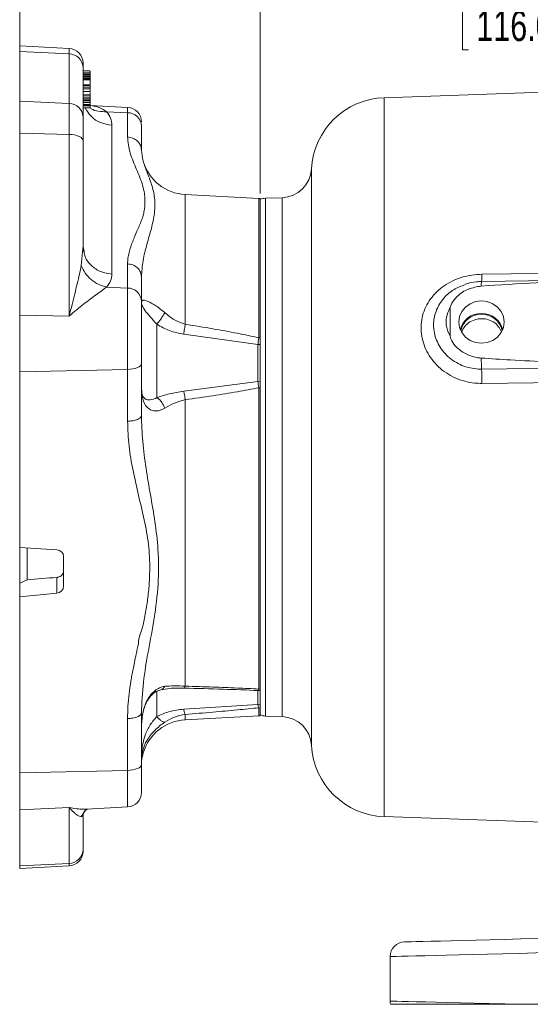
# Model space of a CAD drawing. Header units: inches. Extents: x 0.3 to 33.9, y 0.2 to 21.6.
# Tile 5 of 26: x 16.4 to 20.6, y 6 to 14. Entities that reach past the tile are written whole.
import ezdxf

# ---------------------------------------------------------------- set-up
doc = ezdxf.new("R2010")
doc.units = ezdxf.units.IN
doc.header["$MEASUREMENT"] = 0
doc.layers.add('SLD-0', color=7, linetype='Continuous', lineweight=15)
doc.styles.add('SLDTEXTSTYLE0', font='TXT', dxfattribs={"width": 0.75})
doc.dimstyles.new('SLDDIMSTYLE0', dxfattribs={"dimtxt": 0.25, "dimasz": 0.13, "dimexe": 0, "dimexo": 0.0625, "dimgap": 0.0625, "dimtad": 0, "dimtih": 1, "dimtoh": 1, "dimrnd": 1e-09, "dimzin": 12, "dimdsep": 46, "dimtxsty": 'SLDTEXTSTYLE0', "dimsah": 1, "dimcen": 0.09, "dimadec": 0, "dimazin": 3, "dimtfac": 1, "dimtofl": 0, "dimtmove": 0, "dimatfit": 3, "dimfxl": 1, "dimfrac": 2, "dimtolj": 1, "dimtzin": 12, "dimarcsym": 0})

# ---------------------------------------------------------------- blocks, each defined once
blk = doc.blocks.new('_D_6')
at = {"layer": 'SLD-0'}
for p, q in [((16.4125, 13.8366), (16.4125, 15.5199)), ((16.4125, 15.3949), (18.973, 15.3949)), ((19.1126, 15.4317), (19.0618, 15.4317)), ((19.0618, 15.4317), (19.0618, 15.0349)), ((20.2555, 15.4317), (20.3063, 15.4317)), ((20.3063, 15.4317), (20.3063, 15.0349)), ((22.9555, 15.3949), (20.3951, 15.3949)), ((19.0618, 15.0349), (19.1126, 15.0349)), ((20.3063, 15.0349), (20.2555, 15.0349))]:
    blk.add_line(p, q, dxfattribs=at)
for points in [[(16.4125, 15.3949), (16.5425, 15.3749), (16.5425, 15.4149)], [(22.9555, 15.3949), (22.8255, 15.4149), (22.8255, 15.3749)]]:
    blk.add_solid(points, dxfattribs=at)
at = {"layer": 'SLD-0', "char_height": 0.25, "attachment_point": 1, "style": 'SLDTEXTSTYLE0'}
for s, insert in [('6.54', (19.2592, 15.8048, -1.544)), ('166.19', (19.1761, 15.3571, -1.544))]:
    blk.add_mtext(s, dxfattribs=dict(at, insert=insert))
blk = doc.blocks.new('_D_8')
at = {"layer": 'SLD-0'}
for p, q in [((18.3875, 12.6207), (18.3875, 14.2865)), ((20.1001, 14.1983), (20.0493, 14.1983)), ((20.0493, 14.1983), (20.0493, 13.8014)), ((21.243, 14.1983), (21.2938, 14.1983)), ((21.2938, 14.1983), (21.2938, 13.8014)), ((18.3875, 14.1615), (19.9605, 14.1615)), ((22.9555, 14.1615), (21.3826, 14.1615)), ((20.0493, 13.8014), (20.1001, 13.8014)), ((21.2938, 13.8014), (21.243, 13.8014))]:
    blk.add_line(p, q, dxfattribs=at)
for points in [[(18.3875, 14.1615), (18.5175, 14.1415), (18.5175, 14.1815)], [(22.9555, 14.1615), (22.8255, 14.1815), (22.8255, 14.1415)]]:
    blk.add_solid(points, dxfattribs=at)
at = {"layer": 'SLD-0', "char_height": 0.25, "attachment_point": 1, "style": 'SLDTEXTSTYLE0'}
for s, insert in [('4.57', (20.2467, 14.5714, -1.544)), ('116.03', (20.1636, 14.1237, -1.544))]:
    blk.add_mtext(s, dxfattribs=dict(at, insert=insert))

msp = doc.modelspace()

# ---------------------------------------------------------------- linework, layer by layer
at = {"color": 7, "linetype": 'Continuous', "lineweight": 15}
for p, q in [((16.8188, 13.8134), (16.4125, 13.8347)), ((16.4125, 13.8347), (16.4125, 13.7866)), ((16.8188, 13.7672), (16.4125, 13.7866)), ((16.4125, 13.7866), (16.4125, 13.3793)), ((16.8188, 13.3599), (16.8188, 13.7672)), ((16.9325, 13.2504), (16.9325, 13.6578)), ((16.9925, 13.6278), (16.9325, 13.6278)), ((16.9325, 13.6126), (16.9925, 13.6126)), ((16.9325, 13.6011), (16.9925, 13.6011)), ((16.9325, 13.6008), (16.9925, 13.6008)), ((16.9325, 13.5948), (16.9925, 13.5948)), ((16.9925, 13.5847), (16.9325, 13.5847)), ((16.9925, 13.5795), (16.9325, 13.5795)), ((16.9925, 13.5689), (16.9325, 13.5689)), ((16.9925, 13.5669), (16.9325, 13.5669)), ((16.9925, 13.5611), (16.9325, 13.5611)), ((16.9925, 13.5544), (16.9325, 13.5544)), ((22.9555, 13.5316), (19.4069, 13.4077)), ((16.9325, 13.5125), (16.9925, 13.5125)), ((16.9325, 13.5116), (16.9925, 13.5116)), ((16.9325, 13.5088), (16.9925, 13.5088)), ((16.9325, 13.4944), (16.9925, 13.4944)), ((16.9325, 13.4799), (16.9925, 13.4799)), ((16.9325, 13.4582), (16.9925, 13.4582)), ((16.9325, 13.4573), (16.9925, 13.4573)), ((16.9925, 13.5155), (16.9925, 13.52)), ((16.9925, 13.5088), (16.9925, 13.4944)), ((16.8188, 13.3599), (16.4125, 13.3793)), ((16.4125, 13.3793), (16.4125, 13.115)), ((16.9325, 13.4324), (16.9925, 13.4324)), ((16.9325, 13.4318), (16.9925, 13.4318)), ((16.9325, 13.4274), (16.9925, 13.4274)), ((16.9325, 13.413), (16.9925, 13.413)), ((16.9325, 13.3985), (16.9925, 13.3985)), ((16.9325, 13.3966), (16.9925, 13.3966)), ((16.9325, 13.3842), (16.9925, 13.3842)), ((16.9925, 13.3714), (16.9325, 13.3714)), ((16.9325, 13.368), (16.9925, 13.368)), ((16.9925, 13.4367), (16.9925, 13.4386)), ((16.9925, 13.4274), (16.9925, 13.413)), ((16.9925, 13.413), (16.9925, 13.4128)), ((16.9925, 13.3966), (16.9925, 13.3973)), ((16.9925, 13.368), (16.9925, 13.3699)), ((16.8188, 13.1058), (16.8188, 13.3599)), ((16.9325, 13.3514), (16.9925, 13.3514)), ((16.9925, 13.3439), (16.9325, 13.3439)), ((16.9325, 13.3404), (16.9925, 13.3404)), ((16.9325, 13.324), (16.9925, 13.324)), ((16.9325, 13.3238), (16.9925, 13.3238)), ((17.2988, 13.3283), (16.9925, 13.3443)), ((16.9925, 13.3404), (16.9925, 13.3423)), ((17.1264, 13.2926), (17.2988, 13.2843)), ((17.2988, 13.085), (17.2988, 13.2843)), ((17.1695, 13.1821), (17.1695, 11.957)), ((17.4125, 13.1882), (17.4125, 13.1749)), ((17.4125, 13.1749), (17.4125, 12.9755)), ((16.8188, 13.1058), (16.4125, 13.115)), ((16.4125, 13.115), (16.4125, 11.6205)), ((16.8188, 11.6113), (16.8188, 13.1058)), ((16.9325, 12.185), (16.9325, 13.0535)), ((18.3757, 12.5796), (17.7727, 12.6112)), ((18.3875, 11.4324), (18.3875, 12.5778)), ((18.5685, 12.5854), (18.4314, 12.5806)), ((16.9308, 12.1652), (16.9325, 12.185)), ((16.9372, 12.1419), (16.9323, 12.1646)), ((16.9411, 12.1441), (16.9325, 12.185)), ((17.2988, 11.8424), (17.2988, 12.0417)), ((17.4125, 11.9323), (17.4125, 11.733)), ((22.0017, 11.9193), (20.2067, 11.8966)), ((17.2988, 11.8424), (17.1264, 11.8506)), ((17.2988, 11.1725), (17.2988, 11.8424)), ((19.9487, 11.4458), (19.9487, 11.6793)), ((16.8188, 11.6113), (16.4125, 11.6205)), ((16.4125, 11.6205), (16.4125, 11.1536)), ((17.5388, 10.9411), (17.5388, 11.5441)), ((17.7601, 11.463), (18.3694, 11.3772)), ((18.3757, 11.4332), (18.3875, 11.4324)), ((18.3875, 11.0234), (18.3875, 11.4324)), ((18.3694, 11.3771), (18.3694, 11.0735)), ((18.3694, 11.3771), (18.3875, 11.3771)), ((17.4125, 10.7955), (17.4125, 11.2213)), ((17.2988, 11.1725), (16.4125, 11.1536)), ((16.4125, 11.1536), (16.4125, 9.7074)), ((17.2988, 10.7467), (17.2988, 11.1725)), ((18.3694, 11.0735), (17.7601, 10.994)), ((18.3694, 11.0735), (18.3875, 11.0723)), ((18.3757, 11.023), (18.3757, 8.5447)), ((18.3757, 11.023), (18.3875, 11.0226)), ((18.3875, 8.5463), (18.3875, 11.0226)), ((17.7727, 10.9244), (17.7727, 8.5679)), ((16.4125, 9.7074), (16.7178, 9.6895)), ((16.4125, 9.7074), (16.4125, 9.4117)), ((16.4725, 9.4408), (16.4725, 9.7039)), ((16.7725, 9.6361), (16.7725, 9.3895)), ((16.4125, 9.4147), (16.4725, 9.4438)), ((16.4125, 9.3028), (16.4125, 9.4147)), ((16.7178, 9.4625), (16.7178, 9.3337)), ((16.7178, 9.3337), (16.4125, 9.3028)), ((16.4125, 9.3028), (16.4125, 7.8566)), ((18.3694, 8.532), (18.3875, 8.5338)), ((18.3694, 8.532), (18.3694, 8.532)), ((18.3757, 8.5447), (18.3875, 8.5463)), ((18.3875, 8.3927), (18.3875, 8.5383)), ((17.4125, 7.9244), (17.4125, 8.3501)), ((18.3694, 8.4181), (17.7601, 8.3791)), ((18.3694, 8.4182), (18.3875, 8.4195)), ((18.3757, 8.391), (18.3875, 8.3927)), ((18.3875, 8.3254), (18.3875, 8.3927)), ((17.2988, 7.8755), (17.2988, 8.3013)), ((17.7727, 8.292), (18.3757, 8.3236)), ((18.4314, 8.3226), (18.5685, 8.3178)), ((16.4125, 7.8566), (17.2988, 7.8755)), ((16.4125, 7.8566), (16.4125, 7.5501)), ((16.8188, 7.5706), (16.4125, 7.5501)), ((16.4125, 7.5501), (16.4125, 7.0902)), ((16.8188, 7.1106), (16.8188, 7.5706)), ((16.9482, 7.5435), (16.9654, 7.557)), ((16.9632, 7.5573), (17.2988, 7.5749)), ((16.9325, 7.4931), (16.9295, 7.4935)), ((16.9325, 7.2258), (16.9325, 7.4931)), ((19.4069, 7.4955), (20.9044, 7.4432)), ((16.8188, 7.1106), (16.4125, 7.0902)), ((16.4125, 7.0902), (16.4125, 7.0685)), ((16.4125, 7.0685), (16.8188, 7.0898)), ((19.4555, 5.9785), (19.4555, 6.3447)), ((21.4032, 5.952), (20.5321, 5.952))]:
    msp.add_line(p, q, dxfattribs=at)
at = {"color": 8, "linetype": 'Continuous', "lineweight": 15}
for p, q in [((16.8188, 13.7672), (16.8188, 13.8134)), ((19.4069, 13.4077), (19.4069, 10.4516)), ((17.2988, 13.2843), (17.2988, 13.3283)), ((18.8095, 12.8217), (18.8095, 8.0815)), ((17.7727, 12.6112), (17.7727, 11.5445)), ((18.3757, 12.5796), (18.3757, 11.4333)), ((18.4314, 12.5806), (18.4314, 10.4516)), ((18.5685, 10.4516), (18.5685, 12.5854)), ((16.9186, 12.0276), (16.9308, 12.1652)), ((18.4314, 10.4516), (18.4314, 8.3226)), ((18.5685, 8.3178), (18.5685, 10.4516)), ((19.4069, 10.4516), (19.4069, 7.4955)), ((17.5388, 8.3178), (17.5388, 8.5271)), ((18.3694, 8.532), (18.3694, 8.4182)), ((18.3757, 8.391), (18.3757, 8.3236)), ((17.7727, 8.3356), (17.7727, 8.292)), ((17.2988, 7.5749), (17.2988, 7.8755)), ((16.9186, 7.4951), (16.9493, 7.5437)), ((16.9295, 7.4935), (16.9186, 7.4951)), ((16.8188, 7.0898), (16.8188, 7.1106))]:
    msp.add_line(p, q, dxfattribs=at)
at = {"color": 7, "linetype": 'Continuous', "lineweight": 15, "flags": 128}
for points in [[(16.9325, 13.0535), (16.9304, 13.0634), (16.924, 13.0729), (16.9136, 13.0817), (16.8996, 13.0895), (16.8824, 13.096), (16.8628, 13.101), (16.8413, 13.1043), (16.8188, 13.1058)], [(20.2097, 11.9558), (20.4496, 11.9589), (21.409, 11.9712), (22.9555, 11.9911)], [(20.2055, 11.7369), (20.1572, 11.7309), (20.1122, 11.7135), (20.0735, 11.6858), (20.0438, 11.6497), (20.0252, 11.6077), (20.0188, 11.5625), (20.0252, 11.5174), (20.0438, 11.4754), (20.0735, 11.4393), (20.1122, 11.4116), (20.1572, 11.3942), (20.2055, 11.3882), (20.2539, 11.3942), (20.2989, 11.4116), (20.3376, 11.4393), (20.3672, 11.4754), (20.3859, 11.5174), (20.3923, 11.5625), (20.3859, 11.6077), (20.3672, 11.6497), (20.3376, 11.6858), (20.2989, 11.7135), (20.2539, 11.7309), (20.2055, 11.7369)], [(17.4125, 11.2213), (17.4104, 11.2121), (17.404, 11.2032), (17.3936, 11.195), (17.3796, 11.1877), (17.3624, 11.1816), (17.3428, 11.1769), (17.3213, 11.1739), (17.2988, 11.1725)], [(21.082, 11.1868), (20.8422, 11.1838), (20.2069, 11.1758)], [(21.0849, 11.0692), (20.8451, 11.0662), (20.2097, 11.0583)], [(17.2988, 7.8755), (17.3213, 7.8769), (17.3428, 7.88), (17.3624, 7.8846), (17.3796, 7.8907), (17.3936, 7.898), (17.404, 7.9062), (17.4104, 7.9151), (17.4125, 7.9244)], [(19.5724, 6.4647), (19.5786, 6.4648), (19.5972, 6.4653), (19.628, 6.4661), (19.6709, 6.4672), (19.7256, 6.4687), (19.7916, 6.4704), (19.8687, 6.4724), (19.9562, 6.4747), (20.0536, 6.4773), (20.1602, 6.48), (20.2753, 6.4831), (20.3983, 6.4863), (20.5281, 6.4897), (20.6641, 6.4932), (20.8053, 6.4969), (20.9508, 6.5008), (21.0996, 6.5046), (21.2507, 6.5086), (21.4032, 6.5126)], [(21.4032, 6.3926), (21.2491, 6.3888), (21.0962, 6.3851), (20.9455, 6.3814), (20.7978, 6.3777), (20.654, 6.3742), (20.5151, 6.3708), (20.3817, 6.3675), (20.2547, 6.3644), (20.1349, 6.3614), (20.0229, 6.3587), (19.9195, 6.3561), (19.8253, 6.3538), (19.7408, 6.3517), (19.6665, 6.3499), (19.6028, 6.3483), (19.5502, 6.347), (19.509, 6.346), (19.4794, 6.3453), (19.4615, 6.3448), (19.4555, 6.3447)], [(19.4555, 5.9785), (19.4616, 5.9783), (19.4798, 5.9779), (19.5099, 5.9772), (19.5519, 5.9761), (19.6054, 5.9748), (19.6702, 5.9732), (19.7457, 5.9714), (19.8317, 5.9692), (19.9275, 5.9669), (20.0326, 5.9643), (20.1463, 5.9615), (20.2679, 5.9585), (20.3968, 5.9553), (20.5321, 5.952)]]:
    msp.add_lwpolyline(points, dxfattribs=at)
at = {"color": 7, "linetype": 'Continuous', "lineweight": 15}
for centre, radius, start, end in [((16.8125, 13.6935), 0.12, 0, 87), ((16.8181, 13.6527), 0.1145, 2.53666, 89.65837), ((19.4285, 12.7881), 0.62, 92, 176.88827), ((16.8181, 13.2454), 0.1145, 2.53682, 89.65822), ((17.2925, 13.2085), 0.12, 0, 87), ((17.2981, 13.1698), 0.1145, 2.53683, 89.6585), ((17.7925, 12.9907), 0.38, 196.26243, 267), ((18.5598, 12.8353), 0.25, 272, 356.88827), ((18.3725, 12.5197), 0.06, 75.52249, 87), ((18.4355, 12.4607), 0.12, 92, 113.57818), ((17.2981, 11.7279), 0.1145, 2.53683, 89.6585), ((20.2006, 11.4574), 0.1752, 88.39272, 165.64646), ((20.2004, 11.4586), 0.1678, 88.23138, 169.09022), ((20.2105, 11.4574), 0.1752, 14.35417, 91.60665), ((20.2107, 11.4586), 0.1678, 10.90985, 91.76855), ((22.703, 11.2918), 2.4989, 180.5846, 182.66137), ((17.4508, 11.0497), 2.7589, 0.17816, 2.61955), ((17.7925, 7.9125), 0.38, 93, 163.70686), ((18.3725, 8.3835), 0.06, 273, 284.47751), ((18.4355, 8.4425), 0.12, 246.42182, 268), ((18.5598, 8.0679), 0.25, 3.11173, 88), ((19.4285, 8.1151), 0.62, 183.11173, 268), ((17.2925, 7.6947), 0.12, 273, 0), ((16.8151, 7.228), 0.1174, 271.80204, 358.91334), ((16.8125, 7.2097), 0.12, 273, 0), ((19.5755, 6.3447), 0.12, 91.5, 180), ((19.5755, 5.9785), 0.12, 180, 192.75741)]:
    msp.add_arc(centre, radius, start, end, dxfattribs=at)
at = {"color": 8, "linetype": 'Continuous', "lineweight": 15}
for centre, radius, start, end in [((19.8863, 11.9405), 0.3238, 352.15426, 2.71622), ((20.3716, 11.8673), 0.1676, 169.9264, 182.91224)]:
    msp.add_arc(centre, radius, start, end, dxfattribs=at)
at = {"color": 7, "linetype": 'Continuous', "lineweight": 15}
for centre, major_axis, ratio, start_param, end_param in [((16.7125, 9.6348), (0.0596, 0.0076), 0.910818, 6.168077, 7.651606), ((18.9443, 10.4516), (22.8714, 1.8298), 0.035409, 4.601275, 4.612054), ((16.7125, 9.3882), (0.0596, 0.0076), 0.910818, 4.684547, 6.168077)]:
    msp.add_ellipse(centre, major_axis=major_axis, ratio=ratio, start_param=start_param, end_param=end_param, dxfattribs=at)
for points, knots in [([(16.9325, 13.6578), (16.9325, 13.6666), (16.9325, 13.683), (16.9325, 13.6882), (16.9325, 13.6906)], [0, 0, 0, 0, 0.542471, 1, 1, 1, 1]), ([(16.9925, 13.6126), (16.9925, 13.6132), (16.9925, 13.6159), (16.9925, 13.6207), (16.9925, 13.6256), (16.9925, 13.6266), (16.9925, 13.6271)], [0, 0, 0, 0, 0.074953, 0.292841, 0.709766, 1, 1, 1, 1]), ([(16.9925, 13.6126), (16.9925, 13.6117), (16.9925, 13.6096), (16.9925, 13.6062), (16.9925, 13.6035), (16.9925, 13.6017), (16.9925, 13.6012), (16.9925, 13.6011)], [0, 0, 0, 0, 0.1913073, 0.4624529, 0.7554415, 0.8995969, 1, 1, 1, 1]), ([(16.9925, 13.5948), (16.9925, 13.596), (16.9925, 13.5973), (16.9925, 13.5985), (16.9925, 13.5987)], [0, 0, 0, 0, 0.867744, 1, 1, 1, 1]), ([(16.9925, 13.5906), (16.9925, 13.5917), (16.9925, 13.5938), (16.9925, 13.596), (16.9925, 13.5967), (16.9925, 13.5968)], [0, 0, 0, 0, 0.41308, 0.857439, 1, 1, 1, 1]), ([(16.9925, 13.5842), (16.9925, 13.5844), (16.9925, 13.5852), (16.9925, 13.5882), (16.9925, 13.5918), (16.9925, 13.594), (16.9925, 13.5948)], [0, 0, 0, 0, 0.18797, 0.614328, 0.851819, 1, 1, 1, 1]), ([(16.9925, 13.5795), (16.9925, 13.58), (16.9925, 13.5812), (16.9925, 13.583), (16.9925, 13.5843), (16.9925, 13.5845), (16.9925, 13.5846)], [0, 0, 0, 0, 0.172213, 0.423786, 0.839765, 1, 1, 1, 1]), ([(16.9925, 13.5689), (16.9925, 13.5692), (16.9925, 13.5699), (16.9925, 13.5722), (16.9925, 13.575), (16.9925, 13.5775), (16.9925, 13.5789), (16.9925, 13.5795)], [0, 0, 0, 0, 0.177054, 0.431908, 0.692918, 0.862709, 1, 1, 1, 1]), ([(16.9925, 13.5669), (16.9925, 13.5672), (16.9925, 13.5676), (16.9925, 13.5682), (16.9925, 13.5686), (16.9925, 13.5689)], [0, 0, 0, 0, 0.309395, 0.6182766, 1, 1, 1, 1]), ([(16.9925, 13.5632), (16.9925, 13.564), (16.9925, 13.5657), (16.9925, 13.5665), (16.9925, 13.5669)], [0, 0, 0, 0, 0.501575, 1, 1, 1, 1]), ([(16.9925, 13.5544), (16.9925, 13.5552), (16.9925, 13.5572), (16.9925, 13.5596), (16.9925, 13.5605), (16.9925, 13.561)], [0, 0, 0, 0, 0.25023, 0.594459, 1, 1, 1, 1]), ([(16.9925, 13.5544), (16.9925, 13.5536), (16.9925, 13.5502), (16.9925, 13.5412), (16.9925, 13.5287), (16.9925, 13.5176), (16.9925, 13.5138), (16.9925, 13.5125)], [0, 0, 0, 0, 0.040965, 0.19485, 0.498283, 0.820242, 1, 1, 1, 1]), ([(16.9925, 13.4799), (16.9925, 13.4801), (16.9925, 13.4808), (16.9925, 13.4834), (16.9925, 13.4872), (16.9925, 13.4912), (16.9925, 13.4936), (16.9925, 13.4944)], [0, 0, 0, 0, 0.121478, 0.299901, 0.576481, 0.860474, 1, 1, 1, 1]), ([(16.9925, 13.4799), (16.9925, 13.4797), (16.9925, 13.4795), (16.9925, 13.4798), (16.9925, 13.4799)], [0, 0, 0, 0, 0.575478, 1, 1, 1, 1]), ([(16.9925, 13.476), (16.9925, 13.4757), (16.9925, 13.4702), (16.9925, 13.4634), (16.9925, 13.4596), (16.9925, 13.4582)], [0, 0, 0, 0, 0.034327, 0.654015, 1, 1, 1, 1]), ([(16.9925, 13.4661), (16.9925, 13.4653), (16.9925, 13.4644), (16.9925, 13.4635), (16.9925, 13.4635)], [0, 0, 0, 0, 0.939818, 1, 1, 1, 1]), ([(16.9925, 13.4512), (16.9925, 13.4496), (16.9925, 13.4437), (16.9925, 13.4368), (16.9925, 13.4336), (16.9925, 13.4324)], [0, 0, 0, 0, 0.197235, 0.688122, 1, 1, 1, 1]), ([(16.9925, 13.3985), (16.9925, 13.3988), (16.9925, 13.3995), (16.9925, 13.402), (16.9925, 13.4058), (16.9925, 13.4099), (16.9925, 13.4122), (16.9925, 13.413)], [0, 0, 0, 0, 0.12148, 0.299902, 0.576482, 0.860474, 1, 1, 1, 1]), ([(16.9925, 13.3985), (16.9925, 13.3984), (16.9925, 13.3982), (16.9925, 13.3984), (16.9925, 13.3985)], [0, 0, 0, 0, 0.5754909, 1, 1, 1, 1]), ([(16.9925, 13.3966), (16.9925, 13.3949), (16.9925, 13.3923), (16.9925, 13.3881), (16.9925, 13.3855), (16.9925, 13.3842)], [0, 0, 0, 0, 0.484311, 0.737336, 1, 1, 1, 1]), ([(16.9925, 13.3714), (16.9925, 13.3718), (16.9925, 13.3727), (16.9925, 13.3755), (16.9925, 13.3788), (16.9925, 13.3819), (16.9925, 13.3836), (16.9925, 13.3842)], [0, 0, 0, 0, 0.176946, 0.415196, 0.666694, 0.87239, 1, 1, 1, 1]), ([(16.9925, 13.3714), (16.9925, 13.3712), (16.9925, 13.371), (16.9925, 13.3713), (16.9925, 13.3714)], [0, 0, 0, 0, 0.6891533, 1, 1, 1, 1]), ([(16.9925, 13.368), (16.9925, 13.3649), (16.9925, 13.3602), (16.9925, 13.3551), (16.9925, 13.3525), (16.9925, 13.3517), (16.9925, 13.3514)], [0, 0, 0, 0, 0.465752, 0.715908, 0.879437, 1, 1, 1, 1]), ([(16.9925, 13.3531), (16.9925, 13.3536), (16.9925, 13.3548), (16.9925, 13.356), (16.9925, 13.3567)], [0, 0, 0, 0, 0.451885, 1, 1, 1, 1]), ([(16.9925, 13.3514), (16.9925, 13.3512), (16.9925, 13.351), (16.9925, 13.3513), (16.9925, 13.3514)], [0, 0, 0, 0, 0.717426, 1, 1, 1, 1]), ([(16.9925, 13.3439), (16.9925, 13.3443), (16.9925, 13.3452), (16.9925, 13.3474), (16.9925, 13.3492), (16.9925, 13.3498)], [0, 0, 0, 0, 0.3226, 0.756958, 1, 1, 1, 1]), ([(16.9925, 13.3439), (16.9925, 13.3437), (16.9925, 13.3434), (16.9925, 13.3438), (16.9925, 13.3439)], [0, 0, 0, 0, 0.689144, 1, 1, 1, 1]), ([(16.9925, 13.3404), (16.9925, 13.3374), (16.9925, 13.3327), (16.9925, 13.3276), (16.9925, 13.3249), (16.9925, 13.3241), (16.9925, 13.3238)], [0, 0, 0, 0, 0.465753, 0.715897, 0.879436, 1, 1, 1, 1]), ([(16.9925, 13.3238), (16.9925, 13.3236), (16.9925, 13.3234), (16.9925, 13.3237), (16.9925, 13.3238)], [0, 0, 0, 0, 0.717418, 1, 1, 1, 1]), ([(17.1264, 13.2926), (17.1389, 13.2747), (17.1644, 13.2381), (17.1677, 13.201), (17.1695, 13.1821)], [0, 0, 0, 0, 0.4889899, 1, 1, 1, 1]), ([(16.9325, 13.0535), (16.9325, 13.0745), (16.9325, 13.1168), (16.9325, 13.1713), (16.9325, 13.2178), (16.9325, 13.2396), (16.9325, 13.2504)], [0, 0, 0, 0, 0.2480754, 0.5000004, 0.7519244, 1, 1, 1, 1]), ([(17.2988, 12.0417), (17.2995, 12.0571), (17.3008, 12.0881), (17.3102, 12.1342), (17.3236, 12.1802), (17.3401, 12.2249), (17.3598, 12.2722), (17.3798, 12.3181), (17.3998, 12.365), (17.4165, 12.4066), (17.4296, 12.4485), (17.4378, 12.4897), (17.442, 12.5326), (17.4418, 12.5758), (17.4367, 12.6269), (17.4242, 12.6857), (17.4002, 12.7521), (17.3718, 12.8187), (17.3439, 12.8854), (17.3201, 12.9524), (17.3027, 13.0188), (17.3001, 13.0629), (17.2988, 13.085)], [0, 0, 0, 0, 0.044122, 0.088392, 0.133265, 0.178145, 0.219567, 0.272969, 0.313824, 0.358281, 0.39536, 0.436117, 0.47735, 0.518452, 0.559233, 0.622596, 0.685186, 0.74747, 0.811751, 0.874486, 0.937264, 1, 1, 1, 1]), ([(17.2988, 13.085), (17.3139, 13.0827), (17.3441, 13.0782), (17.3815, 13.0526), (17.4075, 13.0172), (17.4109, 12.9894), (17.4125, 12.9755)], [0, 0, 0, 0, 0.250001, 0.499998, 0.75, 1, 1, 1, 1]), ([(17.4125, 12.9755), (17.4157, 12.9472), (17.4221, 12.8893), (17.4587, 12.7957), (17.4984, 12.6931), (17.5244, 12.5828), (17.5239, 12.4612), (17.4961, 12.3336), (17.4575, 12.2033), (17.4217, 12.07), (17.4156, 11.9776), (17.4125, 11.9323)], [0, 0, 0, 0, 0.107097, 0.218314, 0.33113, 0.446406, 0.562697, 0.674583, 0.78576, 0.894964, 1, 1, 1, 1]), ([(16.9186, 12.0277), (16.9137, 12.004), (16.9037, 11.9555), (16.885, 11.877), (16.8646, 11.7938), (16.8423, 11.7051), (16.8268, 11.6433), (16.8188, 11.6113)], [0, 0, 0, 0, 0.18539, 0.379715, 0.580058, 0.782464, 1, 1, 1, 1]), ([(17.1264, 11.8506), (17.1038, 11.8568), (17.0587, 11.8692), (16.9981, 11.91), (16.9481, 11.9634), (16.9284, 12.0062), (16.9186, 12.0276)], [0, 0, 0, 0, 0.2500631, 0.5000106, 0.7499531, 1, 1, 1, 1]), ([(17.2988, 12.0417), (17.3139, 12.0395), (17.3441, 12.0349), (17.3815, 12.0094), (17.4075, 11.9739), (17.4109, 11.9462), (17.4125, 11.9323)], [0, 0, 0, 0, 0.250001, 0.499999, 0.75, 1, 1, 1, 1]), ([(17.1695, 11.957), (17.1677, 11.9382), (17.1644, 11.9015), (17.1389, 11.8674), (17.1264, 11.8506)], [0, 0, 0, 0, 0.51101, 1, 1, 1, 1]), ([(20.2097, 11.0583), (20.19, 11.0587), (20.1423, 11.0597), (20.0678, 11.074), (19.9889, 11.1018), (19.9163, 11.1422), (19.8521, 11.193), (19.7982, 11.253), (19.7558, 11.3196), (19.7264, 11.3916), (19.7102, 11.4665), (19.7084, 11.5424), (19.7205, 11.6172), (19.747, 11.6884), (19.7862, 11.7543), (19.8375, 11.8127), (19.8989, 11.8626), (19.9688, 11.9027), (20.0453, 11.9322), (20.1264, 11.9513), (20.1819, 11.9543), (20.2097, 11.9558)], [0, 0, 0, 0, 0.038377, 0.09291, 0.147439, 0.201566, 0.255685, 0.308751, 0.361806, 0.414177, 0.466541, 0.519091, 0.571642, 0.624715, 0.677797, 0.731116, 0.784444, 0.838115, 0.891791, 0.945895, 1, 1, 1, 1]), ([(22.3053, 11.923), (22.2253, 11.922), (21.8254, 11.9174), (21.2751, 11.9061), (20.6546, 11.8867), (20.3544, 11.8681), (20.2043, 11.8587)], [0, 0, 0, 0, 0.114153, 0.5707765, 0.7853426, 1, 1, 1, 1]), ([(17.1264, 11.8506), (17.1143, 11.8418), (17.0893, 11.8235), (17.0424, 11.7895), (16.9912, 11.7513), (16.9368, 11.7092), (16.8794, 11.6631), (16.8397, 11.6291), (16.8188, 11.6113)], [0, 0, 0, 0, 0.153495, 0.315429, 0.486, 0.649931, 0.816225, 1, 1, 1, 1]), ([(20.2043, 11.8587), (20.1681, 11.8525), (20.0961, 11.8401), (20.013, 11.7856), (19.9694, 11.7315), (19.9517, 11.697), (19.9494, 11.6834), (19.9487, 11.6793)], [0, 0, 0, 0, 0.322606, 0.642639, 0.869131, 0.960935, 1, 1, 1, 1]), ([(20.2067, 11.8954), (20.1916, 11.8952), (20.154, 11.8945), (20.1089, 11.8864), (20.0807, 11.8757), (20.0736, 11.873)], [0, 0, 0, 0, 0.333518, 0.831188, 1, 1, 1, 1]), ([(17.4125, 11.7202), (17.4142, 11.7291), (17.4174, 11.7466), (17.4478, 11.741), (17.4863, 11.7234), (17.5218, 11.703), (17.5624, 11.6759), (17.5903, 11.6523), (17.6045, 11.6403)], [0, 0, 0, 0, 0.26429, 0.514644, 0.639425, 0.755182, 0.875411, 1, 1, 1, 1]), ([(17.4125, 11.2213), (17.4125, 11.2434), (17.4125, 11.2889), (17.4125, 11.3636), (17.4125, 11.4416), (17.4125, 11.5187), (17.4125, 11.59), (17.4125, 11.6509), (17.4125, 11.7), (17.4125, 11.7222), (17.4125, 11.733)], [0, 0, 0, 0, 0.1165159, 0.2400112, 0.3686408, 0.4999999, 0.6313592, 0.7599888, 0.8834837, 1, 1, 1, 1]), ([(17.5388, 11.5441), (17.5387, 11.5442), (17.538, 11.5451), (17.5191, 11.5672), (17.4798, 11.6086), (17.4383, 11.6592), (17.4154, 11.7012), (17.4135, 11.7136), (17.4125, 11.7202)], [0, 0, 0, 0, 0.001093, 0.008884, 0.221409, 0.454858, 0.71139, 1, 1, 1, 1]), ([(19.9487, 11.6793), (19.9422, 11.6669), (19.9229, 11.6302), (19.914, 11.5774), (19.9186, 11.5099), (19.9361, 11.4725), (19.9487, 11.4458)], [0, 0, 0, 0, 0.169371, 0.500138, 0.642092, 1, 1, 1, 1]), ([(17.6045, 11.6403), (17.5999, 11.6322), (17.5907, 11.6158), (17.5683, 11.5819), (17.55, 11.5584), (17.5388, 11.5441)], [0, 0, 0, 0, 0.280674, 0.561227, 1, 1, 1, 1]), ([(17.6045, 11.6403), (17.6299, 11.6184), (17.6798, 11.5755), (17.7421, 11.5547), (17.7727, 11.5445)], [0, 0, 0, 0, 0.509707, 1, 1, 1, 1]), ([(20.368, 11.4838), (20.3612, 11.4989), (20.3468, 11.5305), (20.3046, 11.566), (20.2515, 11.5881), (20.1928, 11.5924), (20.1354, 11.5789), (20.087, 11.5486), (20.0548, 11.5133), (20.0471, 11.4873), (20.0445, 11.4787)], [0, 0, 0, 0, 0.123653, 0.258367, 0.393563, 0.528756, 0.663589, 0.798199, 0.932889, 1, 1, 1, 1]), ([(17.5388, 11.5441), (17.573, 11.5252), (17.6423, 11.4867), (17.7204, 11.471), (17.7601, 11.463)], [0, 0, 0, 0, 0.492473, 1, 1, 1, 1]), ([(17.7727, 11.5445), (17.7706, 11.5315), (17.7664, 11.5057), (17.7622, 11.4772), (17.7601, 11.463)], [0, 0, 0, 0, 0.499999, 1, 1, 1, 1]), ([(17.7727, 11.5445), (17.8484, 11.5323), (17.9914, 11.5092), (18.1926, 11.4727), (18.3174, 11.4458), (18.3757, 11.4333)], [0, 0, 0, 0, 0.3750282, 0.7082959, 1, 1, 1, 1]), ([(18.3694, 11.3772), (18.3705, 11.3869), (18.3726, 11.4064), (18.3746, 11.4243), (18.3757, 11.4332)], [0, 0, 0, 0, 0.498108, 1, 1, 1, 1]), ([(18.3875, 11.3771), (18.3875, 11.3838), (18.3875, 11.3967), (18.3875, 11.4154), (18.3875, 11.4267), (18.3875, 11.4324)], [0, 0, 0, 0, 0.350012, 0.671121, 1, 1, 1, 1]), ([(19.9487, 11.4458), (19.9505, 11.4385), (19.9573, 11.4098), (19.9945, 11.3594), (20.0616, 11.3048), (20.1388, 11.2744), (20.1877, 11.2684), (20.2043, 11.2663)], [0, 0, 0, 0, 0.070467, 0.277117, 0.56329, 0.852377, 1, 1, 1, 1]), ([(20.2043, 11.2663), (20.2841, 11.2609), (20.5758, 11.2409), (20.8682, 11.232), (21.0805, 11.2255)], [0, 0, 0, 0, 0.273569, 1, 1, 1, 1]), ([(17.6045, 10.8537), (17.5903, 10.8468), (17.5624, 10.8332), (17.5217, 10.8305), (17.4862, 10.8401), (17.4477, 10.8688), (17.4174, 10.9288), (17.4142, 10.993), (17.4125, 11.0259)], [0, 0, 0, 0, 0.124655, 0.244916, 0.360851, 0.485732, 0.736129, 1, 1, 1, 1]), ([(17.4125, 11.0259), (17.4135, 11.0043), (17.4154, 10.9635), (17.4383, 10.9295), (17.4806, 10.9158), (17.5198, 10.9329), (17.5388, 10.9411)], [0, 0, 0, 0, 0.288376, 0.545661, 0.779726, 1, 1, 1, 1]), ([(18.3757, 11.023), (18.3174, 11.0117), (18.1925, 10.9874), (17.9913, 10.9551), (17.8483, 10.935), (17.7727, 10.9244)], [0, 0, 0, 0, 0.291847, 0.625114, 1, 1, 1, 1]), ([(18.3757, 11.023), (18.3746, 11.0323), (18.3726, 11.0509), (18.3705, 11.0659), (18.3694, 11.0735)], [0, 0, 0, 0, 0.5019007, 1, 1, 1, 1]), ([(18.3875, 11.0225), (18.3875, 11.0289), (18.3875, 11.0411), (18.3875, 11.0579), (18.3875, 11.0674), (18.3875, 11.0722)], [0, 0, 0, 0, 0.349876, 0.671052, 1, 1, 1, 1]), ([(17.7601, 10.994), (17.7203, 10.9875), (17.6422, 10.9749), (17.5728, 10.9522), (17.5388, 10.9411)], [0, 0, 0, 0, 0.509364, 1, 1, 1, 1]), ([(17.5388, 10.9411), (17.5459, 10.9363), (17.56, 10.9267), (17.5844, 10.8978), (17.5969, 10.8704), (17.6045, 10.8537)], [0, 0, 0, 0, 0.280675, 0.561226, 1, 1, 1, 1]), ([(17.7727, 10.9244), (17.7706, 10.9381), (17.7664, 10.9654), (17.7622, 10.9844), (17.7601, 10.994)], [0, 0, 0, 0, 0.499999, 1, 1, 1, 1]), ([(17.6045, 10.8537), (17.6298, 10.8687), (17.6797, 10.8981), (17.742, 10.9158), (17.7727, 10.9244)], [0, 0, 0, 0, 0.507863, 1, 1, 1, 1]), ([(17.2988, 10.7467), (17.3139, 10.7477), (17.3441, 10.7497), (17.3815, 10.7611), (17.4075, 10.777), (17.4109, 10.7893), (17.4125, 10.7955)], [0, 0, 0, 0, 0.250001, 0.499999, 0.75, 1, 1, 1, 1]), ([(17.4125, 8.3501), (17.4163, 8.4331), (17.4241, 8.6022), (17.4689, 8.8604), (17.5204, 9.1281), (17.5549, 9.4055), (17.5544, 9.6721), (17.5256, 9.9185), (17.4867, 10.1392), (17.4495, 10.36), (17.4196, 10.5778), (17.4148, 10.7242), (17.4125, 10.7955)], [0, 0, 0, 0, 0.106744, 0.217597, 0.330845, 0.44636, 0.563299, 0.653182, 0.742623, 0.829413, 0.916912, 1, 1, 1, 1]), ([(17.2988, 8.3013), (17.2995, 8.3352), (17.3008, 8.4033), (17.3106, 8.5062), (17.3224, 8.5912), (17.3339, 8.659), (17.3434, 8.7101), (17.3552, 8.7681), (17.367, 8.8224), (17.3767, 8.8657), (17.3822, 8.8899), (17.3851, 8.9025), (17.3866, 8.909), (17.3874, 8.9123), (17.3878, 8.914), (17.388, 8.9148), (17.3881, 8.9152), (17.3881, 8.9154), (17.3881, 8.9155), (17.3882, 8.9156), (17.3882, 8.9156), (17.3882, 8.9156), (17.3882, 8.9156), (17.3882, 8.9156), (17.3882, 8.9156), (17.3851, 8.9592), (17.4225, 9.0379), (17.4431, 9.1611), (17.465, 9.2829), (17.4771, 9.4063), (17.483, 9.5572), (17.4745, 9.7347), (17.4363, 9.9369), (17.3878, 10.1376), (17.3425, 10.3395), (17.3067, 10.5425), (17.3015, 10.6787), (17.2988, 10.7467)], [0, 0, 0, 0, 0.041065, 0.082543, 0.125027, 0.144654, 0.165532, 0.187666, 0.215922, 0.23235, 0.24114, 0.245679, 0.247984, 0.249146, 0.249729, 0.250021, 0.250167, 0.25024, 0.250277, 0.250295, 0.250304, 0.250309, 0.250311, 0.250312, 0.250313, 0.250313, 0.302007, 0.350548, 0.400984, 0.451124, 0.500452, 0.584043, 0.666292, 0.750032, 0.834677, 0.917424, 1, 1, 1, 1]), ([(16.7725, 9.5151), (16.7719, 9.5091), (16.7705, 9.4972), (16.7601, 9.4813), (16.7449, 9.4694), (16.7296, 9.4638), (16.7204, 9.4628), (16.7178, 9.4625)], [0, 0, 0, 0, 0.228083, 0.456162, 0.684235, 0.911671, 1, 1, 1, 1]), ([(17.4125, 8.2278), (17.4142, 8.2663), (17.4174, 8.3414), (17.4478, 8.4353), (17.4863, 8.4964), (17.5218, 8.5327), (17.5624, 8.5583), (17.5903, 8.564), (17.6045, 8.567)], [0, 0, 0, 0, 0.264292, 0.514646, 0.639427, 0.755184, 0.875411, 1, 1, 1, 1]), ([(17.4125, 8.2278), (17.4143, 8.2664), (17.4176, 8.3402), (17.4467, 8.4254), (17.48, 8.4778), (17.5085, 8.5079), (17.5398, 8.5294), (17.5605, 8.5356), (17.5709, 8.5387)], [0, 0, 0, 0, 0.281706, 0.537949, 0.657688, 0.77326, 0.886259, 1, 1, 1, 1]), ([(17.5709, 8.5387), (17.5949, 8.5429), (17.6339, 8.5498), (17.7007, 8.5531), (17.7416, 8.5527), (17.7634, 8.5525)], [0, 0, 0, 0, 0.4287534, 0.6959886, 1, 1, 1, 1]), ([(17.6045, 8.567), (17.5999, 8.5605), (17.5906, 8.5476), (17.5784, 8.5378), (17.5713, 8.5389), (17.5712, 8.5389)], [0, 0, 0, 0, 0.496236, 0.992254, 1, 1, 1, 1]), ([(17.6045, 8.567), (17.6299, 8.5688), (17.6798, 8.5725), (17.7421, 8.5694), (17.7727, 8.5679)], [0, 0, 0, 0, 0.509707, 1, 1, 1, 1]), ([(17.7634, 8.5525), (17.8704, 8.5497), (18.0748, 8.5445), (18.2791, 8.5363), (18.3763, 8.5324)], [0, 0, 0, 0, 0.523838, 1, 1, 1, 1]), ([(17.7727, 8.5679), (17.8483, 8.5657), (17.9913, 8.5614), (18.1925, 8.5539), (18.3174, 8.5476), (18.3757, 8.5447)], [0, 0, 0, 0, 0.374884, 0.708151, 1, 1, 1, 1]), ([(18.3694, 8.532), (18.3705, 8.5324), (18.3726, 8.5332), (18.3746, 8.5408), (18.3757, 8.5447)], [0, 0, 0, 0, 0.498099, 1, 1, 1, 1]), ([(18.3875, 8.5339), (18.3875, 8.5341), (18.3875, 8.5345), (18.3875, 8.5389), (18.3875, 8.5438), (18.3875, 8.5464)], [0, 0, 0, 0, 0.350012, 0.67112, 1, 1, 1, 1]), ([(17.2988, 8.3013), (17.3139, 8.3023), (17.3441, 8.3044), (17.3815, 8.3158), (17.4075, 8.3316), (17.4109, 8.3439), (17.4125, 8.3501)], [0, 0, 0, 0, 0.250001, 0.499999, 0.75, 1, 1, 1, 1]), ([(17.7601, 8.3791), (17.7203, 8.3744), (17.6422, 8.3651), (17.5728, 8.3334), (17.5388, 8.3178)], [0, 0, 0, 0, 0.509364, 1, 1, 1, 1]), ([(17.7727, 8.3356), (17.7706, 8.3396), (17.7664, 8.3477), (17.7622, 8.3686), (17.7601, 8.3791)], [0, 0, 0, 0, 0.5, 1, 1, 1, 1]), ([(18.3757, 8.391), (18.3174, 8.3849), (18.1925, 8.372), (17.9913, 8.3537), (17.8483, 8.3419), (17.7727, 8.3356)], [0, 0, 0, 0, 0.291847, 0.6251139, 1, 1, 1, 1]), ([(18.3757, 8.391), (18.3746, 8.394), (18.3726, 8.3999), (18.3705, 8.4121), (18.3694, 8.4182)], [0, 0, 0, 0, 0.501901, 1, 1, 1, 1]), ([(18.3875, 8.3928), (18.3875, 8.3948), (18.3875, 8.3986), (18.3875, 8.4078), (18.3875, 8.4156), (18.3875, 8.4196)], [0, 0, 0, 0, 0.349878, 0.671052, 1, 1, 1, 1]), ([(17.4125, 7.9676), (17.4135, 8.0007), (17.4154, 8.0633), (17.4383, 8.1623), (17.4806, 8.2513), (17.5198, 8.2961), (17.5388, 8.3178)], [0, 0, 0, 0, 0.288376, 0.545661, 0.779726, 1, 1, 1, 1]), ([(17.6045, 8.2722), (17.5903, 8.2622), (17.5624, 8.2425), (17.5217, 8.2057), (17.4862, 8.1653), (17.4477, 8.1083), (17.4174, 8.0349), (17.4142, 7.9904), (17.4125, 7.9676)], [0, 0, 0, 0, 0.124656, 0.244916, 0.36085, 0.485732, 0.736129, 1, 1, 1, 1]), ([(17.5388, 8.3178), (17.5459, 8.31), (17.56, 8.2945), (17.5844, 8.2754), (17.5969, 8.2734), (17.6045, 8.2722)], [0, 0, 0, 0, 0.280675, 0.561226, 1, 1, 1, 1]), ([(17.6045, 8.2722), (17.6298, 8.2878), (17.6797, 8.3186), (17.742, 8.33), (17.7727, 8.3356)], [0, 0, 0, 0, 0.5078631, 1, 1, 1, 1]), ([(17.4125, 7.9276), (17.4143, 7.9556), (17.4162, 7.9851), (17.4274, 8.0172), (17.4281, 8.019)], [0, 0, 0, 0, 0.945153, 1, 1, 1, 1]), ([(17.4125, 7.696), (17.4125, 7.6965), (17.4125, 7.6974), (17.4125, 7.7181), (17.4125, 7.7538), (17.4125, 7.8027), (17.4125, 7.8599), (17.4125, 7.9033), (17.4125, 7.9244)], [0, 0, 0, 0, 0.138594, 0.317816, 0.497039, 0.672536, 0.841029, 1, 1, 1, 1]), ([(16.9186, 7.4951), (16.9137, 7.4959), (16.9037, 7.4976), (16.885, 7.508), (16.8646, 7.5234), (16.8423, 7.5438), (16.8268, 7.5614), (16.8188, 7.5706)], [0, 0, 0, 0, 0.18541, 0.379679, 0.580033, 0.782481, 1, 1, 1, 1]), ([(16.9323, 7.4934), (16.934, 7.5059), (16.9372, 7.5296), (16.9448, 7.5391), (16.9484, 7.5437)], [0, 0, 0, 0, 0.521377, 1, 1, 1, 1]), ([(16.9325, 7.2114), (16.9325, 7.2113), (16.9325, 7.2109), (16.9325, 7.2198), (16.9325, 7.2258)], [0, 0, 0, 0, 0.322139, 1, 1, 1, 1]), ([(20.5321, 5.952), (20.4622, 5.952), (20.3274, 5.952), (20.1463, 5.952), (19.9852, 5.952), (19.8425, 5.952), (19.7205, 5.952), (19.6199, 5.952), (19.534, 5.952), (19.4715, 5.952), (19.4628, 5.952), (19.4585, 5.952)], [0, 0, 0, 0, 0.110367, 0.212962, 0.315885, 0.418482, 0.52113, 0.624104, 0.726755, 0.863377, 1, 1, 1, 1])]:
    msp.add_open_spline(points, degree=3, knots=knots, dxfattribs=at)
at = {"color": 8, "linetype": 'Continuous', "lineweight": 15}
for points, knots in [([(17.1695, 13.1821), (17.1382, 13.1869), (17.0756, 13.1964), (16.9958, 13.2486), (16.9661, 13.2991), (16.9514, 13.324)], [0, 0, 0, 0, 0.335584, 0.6711657, 1, 1, 1, 1]), ([(16.9921, 13.3235), (16.9947, 13.3214), (17.013, 13.3061), (17.0594, 13.2926), (17.1041, 13.2926), (17.1264, 13.2926)], [0, 0, 0, 0, 0.073569, 0.536665, 1, 1, 1, 1]), ([(16.9928, 13.343), (17.0179, 13.339), (17.068, 13.3309), (17.107, 13.3053), (17.1264, 13.2926)], [0, 0, 0, 0, 0.500527, 1, 1, 1, 1]), ([(17.1695, 11.957), (17.138, 11.9617), (17.075, 11.9711), (16.9979, 12.0246), (16.9498, 12.0857), (16.9433, 12.1293), (16.9411, 12.1441)], [0, 0, 0, 0, 0.284327, 0.568653, 0.85298, 1, 1, 1, 1]), ([(20.2069, 11.1758), (20.2042, 11.1758), (20.1785, 11.1756), (20.129, 11.1802), (20.0617, 11.1983), (19.9984, 11.2278), (19.9424, 11.2668), (19.8942, 11.3149), (19.8566, 11.3688), (19.8298, 11.4278), (19.8156, 11.4847), (19.8099, 11.5601), (19.8262, 11.6523), (19.8846, 11.7531), (19.969, 11.832), (20.0411, 11.8587), (20.0742, 11.871)], [0, 0, 0, 0, 0.007455, 0.07111, 0.136799, 0.200028, 0.265261, 0.327951, 0.392653, 0.453008, 0.515259, 0.563605, 0.676094, 0.78726, 0.902199, 1, 1, 1, 1]), ([(17.7727, 8.5679), (17.7706, 8.5615), (17.7675, 8.5523), (17.7645, 8.5539), (17.7636, 8.5543)], [0, 0, 0, 0, 0.691468, 1, 1, 1, 1]), ([(16.8188, 7.5706), (16.8397, 7.5666), (16.8794, 7.5591), (16.9278, 7.5557), (16.9544, 7.5575), (16.9631, 7.5581)], [0, 0, 0, 0, 0.42634, 0.812005, 1, 1, 1, 1])]:
    msp.add_open_spline(points, degree=3, knots=knots, dxfattribs=at)

# ---------------------------------------------------------------- dimensions: what is measured, and where the dimension line sits
at = {"layer": 'SLD-0'}
for base, p2, picture, middle in [((16.4125, 15.3949), (16.4125, 13.7866), '_D_6', (19.684, 15.3949)), ((18.3875, 14.1615), (18.3875, 12.5707), '_D_8', (20.6715, 14.1615))]:
    dim = msp.add_linear_dim(base=base, p1=(22.9555, 17.4229), p2=p2, dimstyle='SLDDIMSTYLE0', dxfattribs=at)
    dim.commit()
    dim.dimension.update_dxf_attribs({"geometry": picture, "text_midpoint": middle, "dimtype": 160})

doc.saveas('drawing.dxf')
